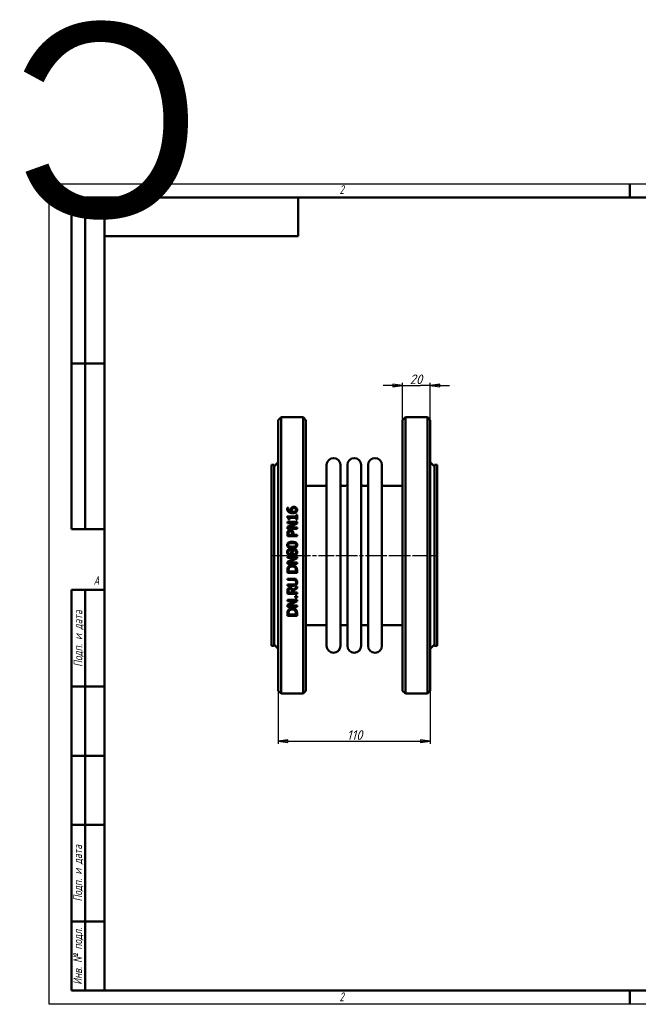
# Model space of a CAD drawing. Header units: millimetres. Extents: x -917 to 2465, y -139 to 713.
# Tile 2 of 4: x -21 to 426, y 0 to 713. Entities that reach past the tile are written whole.
import ezdxf
from ezdxf.enums import TextEntityAlignment as Align

# ---------------------------------------------------------------- set-up
doc = ezdxf.new("R2018")
doc.units = ezdxf.units.MM
doc.header["$LTSCALE"] = 2
doc.linetypes.add('CHAIN', pattern=[0.7087, 0.4724, -0.0591, 0.1181, -0.0591])
for name, color, linetype, lineweight in [('Видимый контур (ГОСТ)', 7, 'Continuous', 50), ('Кромка (ГОСТ)', 7, 'Continuous', 50), ('Обозначение (ГОСТ)', 7, 'Continuous', 25), ('Осевая линия (ГОСТ)', 7, 'Continuous', 25), ('Размер (ГОСТ)', 7, 'Continuous', 25), ('Эскизная геометрия (ГОСТ)', 7, 'Continuous', 50)]:
    doc.layers.add(name, color=color, linetype=linetype, lineweight=lineweight)
doc.styles.add('Альтернативный текст (ГОСТ)', font='arial.ttf', dxfattribs={"width": 0.8})
doc.styles.add('Обычный текст (ГОСТ)', font='GOST Common Italic.ttf')
doc.dimstyles.new('Обычный (ГОСТ)', dxfattribs={"dimscale": 2, "dimtxt": 3.5, "dimasz": 3.5, "dimexe": 1, "dimexo": 0, "dimgap": 0.5, "dimtad": 1, "dimtxsty": 'Обычный текст (ГОСТ)', "dimblk": 'Filled-1', "dimcen": 0.09, "dimdle": 15, "dimclrd": 256, "dimclre": 256, "dimclrt": 256, "dimazin": 2, "dimtfac": 0.714286, "dimtdec": 3, "dimtmove": 0, "dimatfit": 3, "dimfxl": 1, "dimtolj": 1, "dimlwd": 25, "dimlwe": 25, "dimarcsym": 0})

# ---------------------------------------------------------------- blocks, each defined once
blk = doc.blocks.new('Рамки ГОСТ - Рамка')
at = {"layer": 'Кромка (ГОСТ)', "lineweight": 25}
for p, q in [((0, 0), (0, 297)), ((0, 297), (420, 297)), ((420, 297), (420, 0)), ((420, 0), (0, 0))]:
    blk.add_line(p, q, dxfattribs=at)
at = {"layer": 'Кромка (ГОСТ)'}
for p, q in [((210, 292), (210, 297)), ((415, 292), (20, 292)), ((20, 292), (20, 5)), ((415, 5), (415, 292)), ((20, 5), (415, 5)), ((210, 5), (210, 0))]:
    blk.add_line(p, q, dxfattribs=at)
at = {"layer": 'Кромка (ГОСТ)', "char_height": 3.17, "attachment_point": 1, "style": 'Альтернативный текст (ГОСТ)'}
for s, insert, width in [('\\fGOST Common|b0|i1;{\\H3.1700;2}', (105, 296.5), 5.2328), ('\\fGOST Common|b0|i1;{\\H3.1700;1}', (315.02, 296.44), 5.2327), ('\\fGOST Common|b0|i1;{\\H3.1700;A}', (16, 155), 5.1335), ('\\fGOST Common|b0|i1;{\\H3.1700;A}', (416, 148.5), 5.0704), ('\\fGOST Common|b0|i1;{\\H3.1700;2}', (104.99, 4.3), 5.2328), ('\\fGOST Common|b0|i1;{\\H3.1700;1}', (315, 4.14), 6.6287)]:
    blk.add_mtext(s, dxfattribs=dict(at, insert=insert, width=width))
blk = doc.blocks.new('ГОСТ - Доп. графы 1')
at = {"layer": 'Эскизная геометрия (ГОСТ)'}
for p, q in [((-12, 0), (-12, 145)), ((-12, 145), (0, 145)), ((-7, 145), (-7, 0)), ((-12, 110), (-7, 110)), ((-7, 110), (0, 110)), ((-12, 85), (-7, 85)), ((-7, 85), (0, 85)), ((-12, 60), (-7, 60)), ((-7, 60), (0, 60)), ((-12, 25), (-7, 25)), ((-7, 25), (0, 25)), ((0, 0), (-12, 0))]:
    blk.add_line(p, q, dxfattribs=at)
at = {"layer": 'Обозначение (ГОСТ)', "char_height": 3.17, "attachment_point": 5, "rotation": 90, "style": 'Альтернативный текст (ГОСТ)'}
for s, insert, width in [('\\fGOST Common|b0|i1;{\\H3.1700;Подп. и дата}', (-9.37, 127.41), 34.7679), ('\\fGOST Common|b0|i1;{\\H3.1700;Подп. и дата}', (-9.5, 42.47), 35.1486), ('\\fGOST Common|b0|i1;{\\H3.1700;Инв. № подл.}', (-9.5, 12.41), 24.9618)]:
    blk.add_mtext(s, dxfattribs=dict(at, insert=insert, width=width))
at = {"layer": 'Обозначение (ГОСТ)', "lineweight": 30, "flags": 17}
for tag, p in [('Подп._и_дата_2', (-3.53, 127.51)), ('Инв._номер_дубликата', (-3.41, 97.47)), ('Взамен_инв._номера', (-3.46, 72.53)), ('Подп._и_дата_1', (-3.42, 42.35)), ('ИНВЕНТАРНЫЙ_НОМЕР', (-3.33, 12.68))]:
    blk.add_attdef(tag, text='', height=3.17, rotation=90, dxfattribs=at).set_placement(p, align=Align.MIDDLE_CENTER)
blk = doc.blocks.new('ГОСТ - Доп. графы 2')
at = {"layer": 'Эскизная геометрия (ГОСТ)'}
for p, q in [((-12, 0), (-12, 120)), ((-12, 120), (0, 120)), ((-7, 0), (-7, 120)), ((-12, 60), (0, 60)), ((0, 0), (-12, 0))]:
    blk.add_line(p, q, dxfattribs=at)
at = {"layer": 'Обозначение (ГОСТ)', "lineweight": 30, "flags": 17}
for tag, p in [('Первичная_применяемость', (-3.65, 90.03)), ('Справочный_номер', (-3.55, 30.02))]:
    blk.add_attdef(tag, text='', height=3.17, rotation=90, dxfattribs=at).set_placement(p, align=Align.MIDDLE_CENTER)
blk = doc.blocks.new('ГОСТ - Доп. графы 3')
at = {"layer": 'Эскизная геометрия (ГОСТ)'}
for p, q in [((0, 0), (70, 0)), ((70, 0), (70, -14)), ((70, -14), (0, -14))]:
    blk.add_line(p, q, dxfattribs=at)
at = {"layer": 'Обозначение (ГОСТ)', "lineweight": 30}
blk.add_attdef('ОБОЗНАЧЕНИЕ', text='', height=5, rotation=180, dxfattribs=at).set_placement((34.94, -6.97), align=Align.MIDDLE_CENTER)
blk = doc.blocks.new('Filled-1')
at = {"color": 0}
for p, q in [((0, 0), (-1, 0.14)), ((-1, 0.14), (-1, -0.14)), ((-1, 0), (0, 0)), ((-1, -0.14), (0, 0))]:
    blk.add_line(p, q, dxfattribs=at)
at = {"color": 0, "flags": 128}
blk.add_lwpolyline([(-1, -0.14), (0, 0), (-1, 0.14), (-1, -0.14)], dxfattribs=at)
at = {"color": 0}
blk.add_solid([(-1, -0.14), (0, 0), (-1, 0.14), (-1, -0.14)], dxfattribs=at)
blk = doc.blocks.new('*D9')
at = {"layer": 'Defpoints', "color": 0, "linetype": 'Continuous', "transparency": 16777216}
for p in [(165.7, 226.95), (275.7, 226.95), (275.7, 190.45)]:
    blk.add_point(p, dxfattribs=at)
at = {"layer": 'Размер (ГОСТ)', "linetype": 'Continuous', "lineweight": 25, "transparency": 16777216}
for p, q in [((165.7, 226.95), (165.7, 188.45)), ((275.7, 226.95), (275.7, 188.45)), ((172.7, 190.45), (268.7, 190.45))]:
    blk.add_line(p, q, dxfattribs=at)
at = {"layer": 'Размер (ГОСТ)', "linetype": 'Continuous', "lineweight": 25, "transparency": 16777216, "xscale": 7, "yscale": 7, "zscale": 7, "rotation": 180}
blk.add_blockref('Filled-1', (165.7, 190.45), dxfattribs=at)
at = {"layer": 'Размер (ГОСТ)', "linetype": 'Continuous', "lineweight": 25, "transparency": 16777216, "xscale": 7, "yscale": 7, "zscale": 7}
blk.add_blockref('Filled-1', (275.7, 190.45), dxfattribs=at)
at = {"layer": 'Размер (ГОСТ)', "linetype": 'Continuous', "lineweight": 25, "transparency": 16777216, "insert": (215.36, 198.45), "char_height": 7, "attachment_point": 1, "style": 'Обычный текст (ГОСТ)'}
blk.add_mtext('\\A1;110', dxfattribs=at)
blk = doc.blocks.new('*D13')
at = {"layer": 'Defpoints', "color": 0, "linetype": 'Continuous', "transparency": 16777216}
for p in [(275.7, 447.95), (255.7, 422.95), (275.7, 422.95)]:
    blk.add_point(p, dxfattribs=at)
at = {"layer": 'Размер (ГОСТ)', "linetype": 'Continuous', "lineweight": 25, "transparency": 16777216}
for p, q in [((255.7, 422.95), (255.7, 449.95)), ((275.7, 422.95), (275.7, 449.95)), ((248.7, 447.95), (241.7, 447.95)), ((255.7, 447.95), (262.7, 447.95)), ((262.7, 447.95), (268.7, 447.95)), ((275.7, 447.95), (268.7, 447.95)), ((282.7, 447.95), (289.7, 447.95))]:
    blk.add_line(p, q, dxfattribs=at)
at = {"layer": 'Размер (ГОСТ)', "linetype": 'Continuous', "lineweight": 25, "transparency": 16777216, "xscale": 7, "yscale": 7, "zscale": 7}
blk.add_blockref('Filled-1', (255.7, 447.95), dxfattribs=at)
at = {"layer": 'Размер (ГОСТ)', "linetype": 'Continuous', "lineweight": 25, "transparency": 16777216, "xscale": 7, "yscale": 7, "zscale": 7, "rotation": 180}
blk.add_blockref('Filled-1', (275.7, 447.95), dxfattribs=at)
at = {"layer": 'Размер (ГОСТ)', "linetype": 'Continuous', "lineweight": 25, "transparency": 16777216, "insert": (260.8, 455.95), "char_height": 7, "attachment_point": 1, "style": 'Обычный текст (ГОСТ)'}
blk.add_mtext('\\A1;20', dxfattribs=at)

msp = doc.modelspace()

# ---------------------------------------------------------------- linework, layer by layer
at = {"layer": 'Видимый контур (ГОСТ)'}
for p, q in [((165.697, 422.953), (167.697, 424.953)), ((165.697, 422.953), (165.697, 226.953)), ((167.697, 224.953), (167.697, 424.953)), ((167.697, 424.953), (183.697, 424.953)), ((183.697, 424.953), (183.697, 224.953)), ((185.697, 422.953), (183.697, 424.953)), ((185.697, 226.953), (185.697, 422.953)), ((255.697, 422.953), (257.697, 424.953)), ((255.697, 226.953), (255.697, 422.953)), ((257.697, 424.953), (273.697, 424.953)), ((257.697, 424.953), (257.697, 224.953)), ((273.697, 224.953), (273.697, 424.953)), ((275.697, 422.953), (273.697, 424.953)), ((275.697, 422.953), (275.697, 226.953)), ((162.697, 389.453), (165.697, 392.453)), ((278.697, 389.453), (275.697, 392.453)), ((160.697, 259.453), (160.697, 390.453)), ((160.697, 390.453), (162.697, 390.453)), ((162.697, 259.453), (162.697, 390.453)), ((200.697, 259.453), (200.697, 390.453)), ((210.697, 259.453), (210.697, 390.453)), ((215.697, 259.453), (215.697, 390.453)), ((225.697, 259.453), (225.697, 390.453)), ((230.697, 259.453), (230.697, 390.453)), ((240.697, 259.453), (240.697, 390.453)), ((278.697, 259.453), (278.697, 390.453)), ((278.697, 390.453), (280.697, 390.453)), ((280.697, 259.453), (280.697, 390.453)), ((185.697, 375.453), (199.697, 375.453)), ((211.697, 375.453), (214.697, 375.453)), ((226.697, 375.453), (229.697, 375.453)), ((241.697, 375.453), (255.697, 375.453)), ((172.233, 359.522), (173.135, 359.522)), ((173.135, 359.482), (173.135, 359.522)), ((172.244, 353.174), (172.244, 352.448)), ((172.244, 353.174), (178.552, 353.174)), ((173.861, 351.001), (173.22, 351.001)), ((173.861, 351.001), (173.861, 352.272)), ((178.552, 352.272), (173.861, 352.272)), ((178.552, 354.416), (178.552, 353.174)), ((178.552, 354.416), (179.267, 354.416)), ((178.552, 352.272), (178.552, 351.001)), ((179.267, 351.001), (178.552, 351.001)), ((179.267, 351.001), (179.267, 354.416)), ((172.267, 349.231), (179.267, 349.231)), ((172.267, 349.231), (172.267, 348.364)), ((177.809, 348.364), (172.267, 348.364)), ((177.809, 348.364), (172.267, 345.544)), ((172.267, 345.544), (172.267, 344.223)), ((179.267, 344.223), (172.267, 344.223)), ((173.231, 345.09), (179.267, 348.188)), ((173.231, 345.09), (179.267, 345.09)), ((179.267, 348.188), (179.267, 349.231)), ((179.267, 344.223), (179.267, 345.09)), ((172.267, 340.671), (172.267, 338.913)), ((179.267, 338.913), (172.267, 338.913)), ((173.072, 339.843), (173.072, 340.615)), ((173.072, 339.843), (175.863, 339.843)), ((175.863, 340.479), (175.863, 339.843)), ((176.657, 339.843), (176.657, 340.632)), ((176.657, 339.843), (179.267, 339.843)), ((179.267, 338.913), (179.267, 339.843)), ((175.54, 328.356), (175.568, 328.356)), ((172.267, 323.983), (179.267, 323.983)), ((172.267, 323.983), (172.267, 323.115)), ((177.809, 323.115), (172.267, 323.115)), ((177.809, 323.115), (172.267, 320.295)), ((173.231, 319.842), (179.267, 322.939)), ((175.528, 326.223), (175.5, 326.223)), ((179.267, 322.939), (179.267, 323.983)), ((172.267, 320.295), (172.267, 318.974)), ((179.267, 318.974), (172.267, 318.974)), ((172.267, 314.039), (172.267, 312.445)), ((173.072, 313.375), (173.072, 314.084)), ((173.231, 319.842), (179.267, 319.842)), ((178.461, 314.084), (178.461, 313.375)), ((179.267, 318.974), (179.267, 319.842)), ((179.267, 312.445), (179.267, 314.056)), ((179.267, 312.445), (172.267, 312.445)), ((172.267, 308.105), (172.267, 307.175)), ((172.267, 308.105), (176.635, 308.105)), ((176.657, 307.175), (172.267, 307.175)), ((173.072, 313.375), (178.461, 313.375)), ((172.267, 303.97), (176.635, 303.97)), ((172.267, 303.97), (172.267, 303.039)), ((176.635, 303.039), (172.267, 303.039)), ((179.267, 302.569), (176.221, 300.078)), ((176.481, 299.148), (179.267, 301.36)), ((179.267, 301.36), (179.267, 302.569)), ((172.267, 298.955), (172.267, 297.151)), ((179.267, 297.151), (172.267, 297.151)), ((172.267, 292.817), (172.267, 291.949)), ((172.267, 292.817), (179.267, 292.817)), ((173.072, 298.082), (173.072, 299.006)), ((173.072, 298.082), (175.704, 298.082)), ((175.704, 298.898), (175.704, 298.082)), ((176.481, 298.082), (176.481, 299.148)), ((176.481, 298.082), (179.267, 298.082)), ((177.928, 295.54), (177.928, 294.417)), ((177.928, 295.54), (179.267, 295.54)), ((179.267, 294.417), (177.928, 294.417)), ((179.267, 297.151), (179.267, 298.082)), ((179.267, 294.417), (179.267, 295.54)), ((179.267, 291.774), (179.267, 292.817)), ((177.809, 291.949), (172.267, 289.13)), ((177.809, 291.949), (172.267, 291.949)), ((172.267, 289.13), (172.267, 287.808)), ((179.267, 287.808), (172.267, 287.808)), ((173.231, 288.676), (179.267, 291.774)), ((173.231, 288.676), (179.267, 288.676)), ((179.267, 287.808), (179.267, 288.676)), ((172.267, 282.873), (172.267, 281.279)), ((179.267, 281.279), (172.267, 281.279)), ((173.072, 282.21), (173.072, 282.919)), ((173.072, 282.21), (178.461, 282.21)), ((178.461, 282.919), (178.461, 282.21)), ((179.267, 281.279), (179.267, 282.89)), ((185.697, 274.453), (199.697, 274.453)), ((211.697, 274.453), (214.697, 274.453)), ((226.697, 274.453), (229.697, 274.453)), ((241.697, 274.453), (255.697, 274.453)), ((160.697, 259.453), (162.697, 259.453)), ((162.697, 260.453), (165.697, 257.453)), ((278.697, 260.453), (275.697, 257.453)), ((278.697, 259.453), (280.697, 259.453)), ((165.697, 226.953), (167.697, 224.953)), ((167.697, 224.953), (183.697, 224.953)), ((185.697, 226.953), (183.697, 224.953)), ((255.697, 226.953), (257.697, 224.953)), ((257.697, 224.953), (273.697, 224.953)), ((275.697, 226.953), (273.697, 224.953))]:
    msp.add_line(p, q, dxfattribs=at)
for centre, radius, start, end in [((205.697, 390.453), 5, 0, 180), ((220.697, 390.453), 5, 0, 180), ((235.697, 390.453), 5, 0, 180), ((199.697, 376.453), 1, 270, 0), ((211.697, 376.453), 1, 180, 270), ((214.697, 376.453), 1, 270, 0), ((226.697, 376.453), 1, 180, 270), ((229.697, 376.453), 1, 270, 0), ((241.697, 376.453), 1, 180, 270), ((199.697, 273.453), 1, 0, 90), ((211.697, 273.453), 1, 90, 180), ((214.697, 273.453), 1, 0, 90), ((226.697, 273.453), 1, 90, 180), ((229.697, 273.453), 1, 0, 90), ((241.697, 273.453), 1, 90, 180), ((205.697, 259.453), 5, 180, 0), ((220.697, 259.453), 5, 180, 0), ((235.697, 259.453), 5, 180, 0)]:
    msp.add_arc(centre, radius, start, end, dxfattribs=at)
for points, knots in [([(172.136, 358.727), (172.136, 358.816), (172.139, 358.904), (172.162, 359.272), (172.202, 359.43), (172.233, 359.522)], [0, 0, 0, 0, 0.02816897, 0.02816897, 0.11738695, 0.11738695, 0.11738695, 0.11738695]), ([(173.265, 356.356), (173.003, 356.543), (172.786, 356.768), (172.49, 357.212), (172.367, 357.441), (172.177, 358.056), (172.136, 358.393), (172.136, 358.727)], [0, 0, 0, 0, 0.09814778, 0.09814778, 0.16629766, 0.16629766, 0.24134777, 0.24134777, 0.24134777, 0.24134777]), ([(173.135, 359.482), (173.092, 359.4), (173.058, 359.298), (172.978, 359.019), (172.947, 358.829), (172.947, 358.603)], [0, 0, 0, 0, 0.029086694, 0.029086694, 0.092996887, 0.092996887, 0.092996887, 0.092996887]), ([(172.947, 358.603), (172.947, 358.336), (172.989, 358.072), (173.18, 357.606), (173.311, 357.413), (173.624, 357.105), (173.837, 356.94), (174.517, 356.661), (174.906, 356.588), (175.285, 356.555)], [0, 0, 0, 0, 0.08486369, 0.08486369, 0.1587466, 0.1587466, 0.22044506, 0.22044506, 0.2854856, 0.2854856, 0.2854856, 0.2854856]), ([(174.797, 358.013), (174.797, 358.148), (174.803, 358.285), (174.846, 358.631), (174.888, 358.763), (174.971, 359.008), (175.083, 359.198), (175.211, 359.368)], [0, 0, 0, 0, 0.04293426, 0.04293426, 0.11110291, 0.11110291, 0.41136895, 0.41136895, 0.41136895, 0.41136895]), ([(175.285, 356.555), (175.188, 356.694), (175.102, 356.84), (174.926, 357.208), (174.882, 357.37), (174.818, 357.62), (174.797, 357.816), (174.797, 358.013)], [0, 0, 0, 0, 0.05277275, 0.05277275, 0.12817791, 0.12817791, 0.37486758, 0.37486758, 0.37486758, 0.37486758]), ([(175.211, 359.368), (175.307, 359.496), (175.418, 359.611), (175.71, 359.835), (175.871, 359.912), (176.164, 360.025), (176.334, 360.067), (176.669, 360.118), (176.834, 360.129), (176.998, 360.129)], [0, 0, 0, 0, 0.04991756, 0.04991756, 0.11328566, 0.11328566, 0.19165278, 0.19165278, 0.26504654, 0.26504654, 0.26504654, 0.26504654]), ([(175.818, 358.699), (175.75, 358.613), (175.697, 358.518), (175.589, 358.217), (175.574, 357.974), (175.574, 357.803)], [0, 0, 0, 0, 0.03430631, 0.03430631, 0.10128876, 0.10128876, 0.10128876, 0.10128876]), ([(175.574, 357.803), (175.574, 357.677), (175.585, 357.552), (175.628, 357.315), (175.66, 357.192), (175.777, 356.879), (175.861, 356.713), (175.96, 356.555)], [0, 0, 0, 0, 0.0399029, 0.0399029, 0.07640652, 0.07640652, 0.12157616, 0.12157616, 0.12157616, 0.12157616]), ([(177.037, 359.176), (176.856, 359.176), (176.668, 359.161), (176.355, 359.084), (176.239, 359.037), (176.011, 358.901), (175.907, 358.808), (175.818, 358.699)], [0, 0, 0, 0, 0.05433289, 0.05433289, 0.09689125, 0.09689125, 0.14671296, 0.14671296, 0.14671296, 0.14671296]), ([(175.96, 356.555), (176.025, 356.551), (176.091, 356.547), (176.183, 356.542), (176.264, 356.538), (176.402, 356.538)], [0, 0, 0, 0, 0.019780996, 0.019780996, 0.02765119, 0.02765119, 0.02765119, 0.02765119]), ([(176.402, 356.538), (176.659, 356.538), (176.931, 356.551), (177.611, 356.657), (177.856, 356.776), (178.099, 356.915), (178.18, 356.971), (178.251, 357.037)], [0, 0, 0, 0, 0.07697926, 0.07697926, 0.20668872, 0.20668872, 0.27657024, 0.27657024, 0.27657024, 0.27657024]), ([(176.998, 360.129), (177.19, 360.129), (177.382, 360.111), (177.971, 359.993), (178.26, 359.839), (178.554, 359.649), (178.66, 359.565), (178.756, 359.47)], [0, 0, 0, 0, 0.05775488, 0.05775488, 0.18079842, 0.18079842, 0.25984239, 0.25984239, 0.25984239, 0.25984239]), ([(178.648, 357.911), (178.648, 358.087), (178.619, 358.26), (178.486, 358.563), (178.397, 358.686), (178.2, 358.87), (178.075, 358.968), (177.744, 359.094), (177.606, 359.126), (177.326, 359.167), (177.181, 359.176), (177.037, 359.176)], [0, 0, 0, 0, 0.05598789, 0.05598789, 0.10437903, 0.10437903, 0.13920058, 0.13920058, 0.16155035, 0.16155035, 0.18450073, 0.18450073, 0.18450073, 0.18450073]), ([(178.251, 357.037), (178.344, 357.12), (178.428, 357.214), (178.516, 357.356), (178.572, 357.453), (178.637, 357.704), (178.648, 357.807), (178.648, 357.911)], [0, 0, 0, 0, 0.038302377, 0.038302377, 0.052093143, 0.052093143, 0.061337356, 0.061337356, 0.061337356, 0.061337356]), ([(178.756, 359.47), (178.896, 359.335), (179.017, 359.186), (179.183, 358.911), (179.263, 358.757), (179.387, 358.343), (179.414, 358.125), (179.414, 357.905)], [0, 0, 0, 0, 0.06023009, 0.06023009, 0.10092678, 0.10092678, 0.143528, 0.143528, 0.143528, 0.143528]), ([(179.414, 357.905), (179.414, 357.75), (179.401, 357.596), (179.343, 357.29), (179.298, 357.14), (179.184, 356.881), (179.121, 356.771), (178.969, 356.557), (178.879, 356.455), (178.779, 356.362)], [0, 0, 0, 0, 0.04913935, 0.04913935, 0.09863097, 0.09863097, 0.13879578, 0.13879578, 0.1812891, 0.1812891, 0.1812891, 0.1812891]), ([(173.22, 351.001), (173.22, 351.205), (173.207, 351.424), (173.122, 351.87), (173.051, 352.011), (172.944, 352.169), (172.879, 352.232), (172.729, 352.33), (172.649, 352.364), (172.462, 352.422), (172.352, 352.439), (172.244, 352.448)], [0, 0, 0, 0, 0.06334322, 0.06334322, 0.14089223, 0.14089223, 0.21157558, 0.21157558, 0.27745794, 0.27745794, 0.35939307, 0.35939307, 0.35939307, 0.35939307]), ([(176.192, 355.59), (175.836, 355.59), (175.478, 355.612), (174.806, 355.709), (174.479, 355.781), (173.84, 356.007), (173.539, 356.159), (173.265, 356.356)], [0, 0, 0, 0, 0.10672291, 0.10672291, 0.20366511, 0.20366511, 0.3021447, 0.3021447, 0.3021447, 0.3021447]), ([(178.779, 356.362), (178.642, 356.231), (178.485, 356.121), (178.057, 355.887), (177.806, 355.807), (177.446, 355.701), (177.193, 355.656), (176.696, 355.601), (176.442, 355.59), (176.192, 355.59)], [0, 0, 0, 0, 0.05834123, 0.05834123, 0.14816684, 0.14816684, 0.32647414, 0.32647414, 0.50384499, 0.50384499, 0.50384499, 0.50384499]), ([(172.267, 340.671), (172.267, 340.874), (172.275, 341.081), (172.318, 341.499), (172.353, 341.686), (172.466, 342.084), (172.565, 342.304), (172.704, 342.504)], [0, 0, 0, 0, 0.06149463, 0.06149463, 0.12770495, 0.12770495, 0.2218236, 0.2218236, 0.2218236, 0.2218236]), ([(172.704, 342.504), (172.795, 342.638), (172.902, 342.761), (173.145, 342.974), (173.306, 343.089), (173.638, 343.234), (173.784, 343.276), (174.08, 343.327), (174.229, 343.338), (174.377, 343.338)], [0, 0, 0, 0, 0.04945168, 0.04945168, 0.09766951, 0.09766951, 0.13209877, 0.13209877, 0.16578952, 0.16578952, 0.16578952, 0.16578952]), ([(174.405, 342.368), (174.206, 342.368), (174.006, 342.34), (173.718, 342.22), (173.624, 342.163), (173.461, 342.024), (173.395, 341.947), (173.339, 341.863)], [0, 0, 0, 0, 0.05964958, 0.05964958, 0.09367024, 0.09367024, 0.12467614, 0.12467614, 0.12467614, 0.12467614]), ([(174.377, 343.338), (174.601, 343.338), (174.82, 343.308), (175.194, 343.2), (175.378, 343.128), (175.694, 342.937), (175.819, 342.839), (175.931, 342.725)], [0, 0, 0, 0, 0.06710555, 0.06710555, 0.11690684, 0.11690684, 0.1551236, 0.1551236, 0.1551236, 0.1551236]), ([(175.443, 341.97), (175.361, 342.053), (175.269, 342.127), (175.057, 342.252), (174.943, 342.296), (174.683, 342.356), (174.543, 342.368), (174.405, 342.368)], [0, 0, 0, 0, 0.03538253, 0.03538253, 0.07418664, 0.07418664, 0.11576482, 0.11576482, 0.11576482, 0.11576482]), ([(175.931, 342.725), (176.106, 342.547), (176.249, 342.347), (176.494, 341.863), (176.554, 341.628), (176.639, 341.19), (176.657, 340.905), (176.657, 340.632)], [0, 0, 0, 0, 0.07544705, 0.07544705, 0.16480615, 0.16480615, 0.30665442, 0.30665442, 0.30665442, 0.30665442]), ([(173.339, 341.863), (173.258, 341.742), (173.201, 341.609), (173.126, 341.344), (173.072, 341.094), (173.072, 340.615)], [0, 0, 0, 0, 0.044039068, 0.044039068, 0.083847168, 0.083847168, 0.083847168, 0.083847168]), ([(175.863, 340.479), (175.863, 340.654), (175.857, 340.837), (175.811, 341.271), (175.768, 341.418), (175.715, 341.578), (175.675, 341.665), (175.574, 341.829), (175.514, 341.904), (175.443, 341.97)], [0, 0, 0, 0, 0.05323573, 0.05323573, 0.1325073, 0.1325073, 0.23745033, 0.23745033, 0.3432553, 0.3432553, 0.3432553, 0.3432553]), ([(172.108, 327.318), (172.108, 327.654), (172.155, 327.993), (172.403, 328.614), (172.567, 328.811), (172.836, 329.085), (173.008, 329.207), (173.309, 329.335), (173.416, 329.367), (173.646, 329.412), (173.767, 329.423), (173.889, 329.423)], [0, 0, 0, 0, 0.10092031, 0.10092031, 0.20052579, 0.20052579, 0.32591977, 0.32591977, 0.39177379, 0.39177379, 0.46290872, 0.46290872, 0.46290872, 0.46290872]), ([(172.125, 332.577), (172.125, 332.856), (172.165, 333.135), (172.352, 333.607), (172.473, 333.795), (172.775, 334.104), (172.974, 334.257), (173.632, 334.564), (174.049, 334.665), (174.88, 334.789), (175.332, 334.812), (175.767, 334.812)], [0, 0, 0, 0, 0.08406067, 0.08406067, 0.1526465, 0.1526465, 0.21404643, 0.21404643, 0.29138625, 0.29138625, 0.37455825, 0.37455825, 0.37455825, 0.37455825]), ([(175.772, 330.336), (174.819, 330.336), (173.991, 330.44), (173.144, 330.789), (172.881, 330.931), (172.503, 331.307), (172.383, 331.483), (172.234, 331.823), (172.19, 331.972), (172.136, 332.274), (172.125, 332.425), (172.125, 332.577)], [0, 0, 0, 0, 0.28602474, 0.28602474, 0.39404789, 0.39404789, 0.4678863, 0.4678863, 0.52082941, 0.52082941, 0.57252137, 0.57252137, 0.57252137, 0.57252137]), ([(173.9, 328.504), (173.748, 328.504), (173.599, 328.479), (173.334, 328.369), (173.225, 328.296), (173.066, 328.142), (172.973, 328.039), (172.867, 327.789), (172.842, 327.702), (172.807, 327.513), (172.8, 327.413), (172.8, 327.312)], [0, 0, 0, 0, 0.0457489, 0.0457489, 0.08585909, 0.08585909, 0.11213023, 0.11213023, 0.12538819, 0.12538819, 0.13998986, 0.13998986, 0.13998986, 0.13998986]), ([(173.628, 333.603), (173.47, 333.541), (173.319, 333.455), (173.078, 333.225), (173.02, 333.117), (172.959, 332.978), (172.938, 332.904), (172.908, 332.745), (172.902, 332.66), (172.902, 332.577)], [0, 0, 0, 0, 0.05107261, 0.05107261, 0.10018915, 0.10018915, 0.15205161, 0.15205161, 0.20788801, 0.20788801, 0.20788801, 0.20788801]), ([(172.902, 332.577), (172.902, 332.42), (172.924, 332.261), (173.018, 332.034), (173.076, 331.927), (173.245, 331.759), (173.312, 331.707), (173.464, 331.611), (173.551, 331.568), (173.64, 331.533)], [0, 0, 0, 0, 0.04726346, 0.04726346, 0.07388394, 0.07388394, 0.08845049, 0.08845049, 0.10490514, 0.10490514, 0.10490514, 0.10490514]), ([(175.767, 333.859), (175.362, 333.859), (174.923, 333.845), (174.341, 333.783), (173.966, 333.738), (173.628, 333.603)], [0, 0, 0, 0, 0.12137429, 0.12137429, 0.17512923, 0.17512923, 0.17512923, 0.17512923]), ([(173.64, 331.533), (173.895, 331.431), (174.192, 331.377), (174.638, 331.329), (175.066, 331.289), (175.772, 331.289)], [0, 0, 0, 0, 0.08257775, 0.08257775, 0.13496717, 0.13496717, 0.13496717, 0.13496717]), ([(173.889, 329.423), (174.103, 329.423), (174.309, 329.38), (174.698, 329.227), (174.916, 329.11), (175.291, 328.766), (175.431, 328.572), (175.54, 328.356)], [0, 0, 0, 0, 0.06403677, 0.06403677, 0.12548001, 0.12548001, 0.18082801, 0.18082801, 0.18082801, 0.18082801]), ([(175.302, 327.806), (175.159, 327.993), (174.985, 328.174), (174.738, 328.321), (174.6, 328.399), (174.22, 328.488), (174.06, 328.504), (173.9, 328.504)], [0, 0, 0, 0, 0.070456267, 0.070456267, 0.086028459, 0.086028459, 0.096848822, 0.096848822, 0.096848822, 0.096848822]), ([(175.568, 328.356), (175.699, 328.638), (175.867, 328.911), (176.275, 329.319), (176.447, 329.412), (176.811, 329.563), (177.064, 329.599), (177.315, 329.599)], [0, 0, 0, 0, 0.09312644, 0.09312644, 0.17314943, 0.17314943, 0.31347164, 0.31347164, 0.31347164, 0.31347164]), ([(175.767, 334.812), (176.374, 334.812), (177.048, 334.769), (177.888, 334.559), (178.137, 334.475), (178.556, 334.26), (178.789, 334.111), (179.125, 333.714), (179.229, 333.528), (179.382, 333.083), (179.414, 332.83), (179.414, 332.577)], [0, 0, 0, 0, 0.18221867, 0.18221867, 0.25866801, 0.25866801, 0.32290755, 0.32290755, 0.36868283, 0.36868283, 0.42228431, 0.42228431, 0.42228431, 0.42228431]), ([(177.9, 333.609), (177.661, 333.703), (177.384, 333.757), (176.83, 333.827), (176.396, 333.859), (175.767, 333.859)], [0, 0, 0, 0, 0.07708288, 0.07708288, 0.16817196, 0.16817196, 0.16817196, 0.16817196]), ([(179.414, 332.577), (179.414, 332.302), (179.376, 332.027), (179.197, 331.557), (179.079, 331.367), (178.762, 331.032), (178.56, 330.887), (177.967, 330.603), (177.587, 330.504), (176.749, 330.363), (176.248, 330.336), (175.772, 330.336)], [0, 0, 0, 0, 0.08270935, 0.08270935, 0.15103234, 0.15103234, 0.22129672, 0.22129672, 0.31356395, 0.31356395, 0.43168494, 0.43168494, 0.43168494, 0.43168494]), ([(175.772, 331.289), (176.162, 331.289), (176.612, 331.298), (177.159, 331.349), (177.514, 331.386), (177.883, 331.527)], [0, 0, 0, 0, 0.11678328, 0.11678328, 0.16369073, 0.16369073, 0.16369073, 0.16369073]), ([(177.406, 328.634), (177.237, 328.634), (177.06, 328.615), (176.768, 328.506), (176.677, 328.44), (176.452, 328.228), (176.317, 328.022), (176.204, 327.812)], [0, 0, 0, 0, 0.05075465, 0.05075465, 0.0934566, 0.0934566, 0.1803389, 0.1803389, 0.1803389, 0.1803389]), ([(177.315, 329.599), (177.591, 329.599), (177.86, 329.552), (178.338, 329.353), (178.536, 329.22), (178.904, 328.872), (179.083, 328.643), (179.284, 328.205), (179.336, 328.041), (179.409, 327.69), (179.426, 327.504), (179.426, 327.318)], [0, 0, 0, 0, 0.08277039, 0.08277039, 0.1553603, 0.1553603, 0.23476273, 0.23476273, 0.27889833, 0.27889833, 0.32661508, 0.32661508, 0.32661508, 0.32661508]), ([(178.728, 327.329), (178.728, 327.522), (178.7, 327.713), (178.569, 328.037), (178.484, 328.165), (178.3, 328.351), (178.181, 328.452), (177.812, 328.605), (177.609, 328.634), (177.406, 328.634)], [0, 0, 0, 0, 0.0577008, 0.0577008, 0.10466712, 0.10466712, 0.13620554, 0.13620554, 0.1688043, 0.1688043, 0.1688043, 0.1688043]), ([(177.883, 331.527), (178.045, 331.588), (178.198, 331.672), (178.454, 331.908), (178.514, 332.021), (178.575, 332.156), (178.599, 332.235), (178.63, 332.401), (178.637, 332.489), (178.637, 332.577)], [0, 0, 0, 0, 0.05196792, 0.05196792, 0.10448299, 0.10448299, 0.17092005, 0.17092005, 0.24142899, 0.24142899, 0.24142899, 0.24142899]), ([(178.637, 332.577), (178.637, 332.731), (178.615, 332.886), (178.521, 333.116), (178.462, 333.221), (178.297, 333.386), (178.23, 333.438), (178.077, 333.533), (177.989, 333.575), (177.9, 333.609)], [0, 0, 0, 0, 0.04648092, 0.04648092, 0.07458947, 0.07458947, 0.09059997, 0.09059997, 0.10874813, 0.10874813, 0.10874813, 0.10874813]), ([(173.952, 325.208), (173.718, 325.208), (173.49, 325.247), (173.077, 325.419), (172.902, 325.538), (172.612, 325.817), (172.441, 326.016), (172.238, 326.462), (172.188, 326.627), (172.122, 326.969), (172.108, 327.143), (172.108, 327.318)], [0, 0, 0, 0, 0.07009749, 0.07009749, 0.13440663, 0.13440663, 0.19088851, 0.19088851, 0.22177453, 0.22177453, 0.25292073, 0.25292073, 0.25292073, 0.25292073]), ([(172.8, 327.312), (172.8, 327.132), (172.826, 326.953), (172.962, 326.614), (173.055, 326.499), (173.207, 326.343), (173.305, 326.277), (173.48, 326.202), (173.548, 326.183), (173.692, 326.156), (173.768, 326.15), (173.844, 326.15)], [0, 0, 0, 0, 0.05411174, 0.05411174, 0.10945956, 0.10945956, 0.17730143, 0.17730143, 0.21708846, 0.21708846, 0.25998655, 0.25998655, 0.25998655, 0.25998655]), ([(173.844, 326.15), (173.987, 326.15), (174.128, 326.171), (174.332, 326.254), (174.436, 326.307), (174.679, 326.532), (174.781, 326.673), (174.865, 326.819)], [0, 0, 0, 0, 0.042837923, 0.042837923, 0.066035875, 0.066035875, 0.090060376, 0.090060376, 0.090060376, 0.090060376]), ([(175.5, 326.223), (175.343, 325.954), (175.145, 325.687), (174.803, 325.426), (174.67, 325.34), (174.306, 325.229), (174.128, 325.208), (173.952, 325.208)], [0, 0, 0, 0, 0.09343804, 0.09343804, 0.12872928, 0.12872928, 0.15936268, 0.15936268, 0.15936268, 0.15936268]), ([(174.865, 326.819), (174.933, 326.941), (175.022, 327.13), (175.122, 327.346), (175.224, 327.567), (175.302, 327.806)], [0, 0, 0, 0, 0.041852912, 0.041852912, 0.073696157, 0.073696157, 0.073696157, 0.073696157]), ([(177.332, 325.038), (177.075, 325.038), (176.826, 325.085), (176.409, 325.259), (176.182, 325.384), (175.783, 325.783), (175.641, 325.994), (175.528, 326.223)], [0, 0, 0, 0, 0.07729938, 0.07729938, 0.13559308, 0.13559308, 0.1836545, 0.1836545, 0.1836545, 0.1836545]), ([(176.204, 327.812), (176.133, 327.688), (176.066, 327.532), (175.975, 327.304), (175.937, 327.207), (175.855, 327.002), (175.811, 326.893), (175.767, 326.785)], [0, 0, 0, 0, 0.04289813, 0.04289813, 0.07428877, 0.07428877, 0.10957424, 0.10957424, 0.10957424, 0.10957424]), ([(175.767, 326.785), (175.9, 326.583), (176.065, 326.41), (176.45, 326.151), (176.619, 326.09), (176.902, 326.007), (177.082, 325.985), (177.264, 325.985)], [0, 0, 0, 0, 0.07260181, 0.07260181, 0.13930312, 0.13930312, 0.24623708, 0.24623708, 0.24623708, 0.24623708]), ([(177.264, 325.985), (177.481, 325.985), (177.695, 326.019), (178.088, 326.18), (178.236, 326.29), (178.467, 326.518), (178.563, 326.654), (178.698, 326.975), (178.728, 327.15), (178.728, 327.329)], [0, 0, 0, 0, 0.06508254, 0.06508254, 0.12740445, 0.12740445, 0.19503509, 0.19503509, 0.26689123, 0.26689123, 0.26689123, 0.26689123]), ([(178.824, 325.639), (178.648, 325.456), (178.443, 325.314), (178.101, 325.167), (177.959, 325.116), (177.636, 325.052), (177.485, 325.038), (177.332, 325.038)], [0, 0, 0, 0, 0.07632795, 0.07632795, 0.1116649, 0.1116649, 0.1421349, 0.1421349, 0.1421349, 0.1421349]), ([(179.426, 327.318), (179.426, 327.027), (179.389, 326.738), (179.252, 326.307), (179.187, 326.154), (179.026, 325.877), (178.933, 325.752), (178.824, 325.639)], [0, 0, 0, 0, 0.08721955, 0.08721955, 0.1356189, 0.1356189, 0.18220726, 0.18220726, 0.18220726, 0.18220726]), ([(172.267, 314.039), (172.267, 314.344), (172.277, 314.669), (172.343, 315.3), (172.393, 315.53), (172.545, 316.027), (172.662, 316.301), (172.823, 316.546)], [0, 0, 0, 0, 0.09223929, 0.09223929, 0.19114207, 0.19114207, 0.31881882, 0.31881882, 0.31881882, 0.31881882]), ([(172.823, 316.546), (172.983, 316.787), (173.172, 317.002), (173.645, 317.4), (173.996, 317.629), (174.897, 317.913), (175.337, 317.964), (175.772, 317.964)], [0, 0, 0, 0, 0.08698373, 0.08698373, 0.18576972, 0.18576972, 0.27030711, 0.27030711, 0.27030711, 0.27030711]), ([(173.492, 315.933), (173.374, 315.734), (173.282, 315.523), (173.148, 315.077), (173.072, 314.721), (173.072, 314.084)], [0, 0, 0, 0, 0.06972087, 0.06972087, 0.14035867, 0.14035867, 0.14035867, 0.14035867]), ([(175.761, 316.994), (175.326, 316.994), (174.879, 316.936), (174.259, 316.677), (174.059, 316.556), (173.728, 316.264), (173.599, 316.108), (173.492, 315.933)], [0, 0, 0, 0, 0.13061763, 0.13061763, 0.20133613, 0.20133613, 0.26268561, 0.26268561, 0.26268561, 0.26268561]), ([(177.996, 316.018), (177.874, 316.199), (177.728, 316.357), (177.27, 316.714), (176.973, 316.82), (176.445, 316.963), (176.096, 316.994), (175.761, 316.994)], [0, 0, 0, 0, 0.06550298, 0.06550298, 0.17445761, 0.17445761, 0.34675713, 0.34675713, 0.34675713, 0.34675713]), ([(175.772, 317.964), (176.252, 317.964), (176.723, 317.891), (177.509, 317.593), (177.797, 317.424), (178.292, 317.053), (178.52, 316.814), (178.705, 316.535)], [0, 0, 0, 0, 0.14392955, 0.14392955, 0.25217092, 0.25217092, 0.38048869, 0.38048869, 0.38048869, 0.38048869]), ([(178.461, 314.084), (178.461, 314.3), (178.452, 314.519), (178.392, 315.095), (178.33, 315.309), (178.236, 315.611), (178.133, 315.823), (177.996, 316.018)], [0, 0, 0, 0, 0.06512717, 0.06512717, 0.17457693, 0.17457693, 0.50804332, 0.50804332, 0.50804332, 0.50804332]), ([(178.705, 316.535), (178.868, 316.274), (179.001, 315.997), (179.155, 315.486), (179.267, 315.027), (179.267, 314.056)], [0, 0, 0, 0, 0.09240798, 0.09240798, 0.16081512, 0.16081512, 0.16081512, 0.16081512]), ([(176.635, 308.105), (177.016, 308.105), (177.421, 308.075), (177.947, 307.945), (178.126, 307.888), (178.483, 307.692), (178.634, 307.575), (178.768, 307.436)], [0, 0, 0, 0, 0.11436801, 0.11436801, 0.16239318, 0.16239318, 0.20577347, 0.20577347, 0.20577347, 0.20577347]), ([(178.047, 306.874), (177.932, 306.95), (177.81, 307.01), (177.588, 307.084), (177.466, 307.116), (177.072, 307.166), (176.859, 307.175), (176.657, 307.175)], [0, 0, 0, 0, 0.04146443, 0.04146443, 0.07032255, 0.07032255, 0.10019374, 0.10019374, 0.10019374, 0.10019374]), ([(178.62, 305.569), (178.62, 305.714), (178.608, 305.859), (178.544, 306.184), (178.489, 306.327), (178.392, 306.518), (178.339, 306.6), (178.208, 306.751), (178.132, 306.818), (178.047, 306.874)], [0, 0, 0, 0, 0.0442769, 0.0442769, 0.10108453, 0.10108453, 0.14901906, 0.14901906, 0.19859928, 0.19859928, 0.19859928, 0.19859928]), ([(178.768, 307.436), (178.933, 307.267), (179.067, 307.078), (179.263, 306.67), (179.322, 306.471), (179.399, 306.032), (179.414, 305.797), (179.414, 305.569)], [0, 0, 0, 0, 0.07139703, 0.07139703, 0.13733423, 0.13733423, 0.20673857, 0.20673857, 0.20673857, 0.20673857]), ([(172.267, 298.955), (172.267, 299.145), (172.272, 299.341), (172.293, 299.655), (172.311, 299.864), (172.396, 300.286), (172.495, 300.519), (172.635, 300.736)], [0, 0, 0, 0, 0.05897706, 0.05897706, 0.09747914, 0.09747914, 0.15396931, 0.15396931, 0.15396931, 0.15396931]), ([(172.635, 300.736), (172.717, 300.862), (172.812, 300.978), (173.054, 301.203), (173.194, 301.295), (173.447, 301.421), (173.588, 301.465), (173.876, 301.519), (174.022, 301.53), (174.167, 301.53)], [0, 0, 0, 0, 0.04593993, 0.04593993, 0.10069944, 0.10069944, 0.1598751, 0.1598751, 0.21802501, 0.21802501, 0.21802501, 0.21802501]), ([(173.311, 300.118), (173.241, 300.012), (173.19, 299.896), (173.121, 299.656), (173.072, 299.43), (173.072, 299.006)], [0, 0, 0, 0, 0.039026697, 0.039026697, 0.077188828, 0.077188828, 0.077188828, 0.077188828]), ([(174.241, 300.56), (174.083, 300.56), (173.925, 300.539), (173.663, 300.443), (173.582, 300.392), (173.441, 300.284), (173.37, 300.206), (173.311, 300.118)], [0, 0, 0, 0, 0.04743377, 0.04743377, 0.08409874, 0.08409874, 0.13890776, 0.13890776, 0.13890776, 0.13890776]), ([(174.167, 301.53), (174.414, 301.53), (174.66, 301.5), (175.169, 301.338), (175.376, 301.207), (175.706, 300.929), (175.845, 300.771), (176.068, 300.432), (176.153, 300.259), (176.221, 300.078)], [0, 0, 0, 0, 0.07406538, 0.07406538, 0.1607733, 0.1607733, 0.24602227, 0.24602227, 0.32407179, 0.32407179, 0.32407179, 0.32407179]), ([(175.341, 300.163), (175.273, 300.236), (175.196, 300.299), (175.015, 300.411), (174.883, 300.474), (174.548, 300.548), (174.393, 300.56), (174.241, 300.56)], [0, 0, 0, 0, 0.0304124, 0.0304124, 0.064623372, 0.064623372, 0.091911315, 0.091911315, 0.091911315, 0.091911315]), ([(175.704, 298.898), (175.704, 299.03), (175.699, 299.162), (175.672, 299.423), (175.649, 299.571), (175.593, 299.773), (175.559, 299.858), (175.467, 300.021), (175.409, 300.096), (175.341, 300.163)], [0, 0, 0, 0, 0.04076661, 0.04076661, 0.08149169, 0.08149169, 0.1129214, 0.1129214, 0.14533595, 0.14533595, 0.14533595, 0.14533595]), ([(176.635, 303.97), (176.894, 303.97), (177.188, 303.983), (177.5, 304.041), (177.612, 304.064), (177.852, 304.156), (177.952, 304.208), (178.047, 304.27)], [0, 0, 0, 0, 0.07780581, 0.07780581, 0.09504306, 0.09504306, 0.10875601, 0.10875601, 0.10875601, 0.10875601]), ([(178.768, 303.709), (178.64, 303.579), (178.498, 303.469), (178.139, 303.264), (177.938, 303.195), (177.559, 303.107), (177.38, 303.081), (177.015, 303.047), (176.823, 303.039), (176.635, 303.039)], [0, 0, 0, 0, 0.05514053, 0.05514053, 0.1245495, 0.1245495, 0.18289337, 0.18289337, 0.24478846, 0.24478846, 0.24478846, 0.24478846]), ([(178.047, 304.27), (178.173, 304.353), (178.278, 304.456), (178.436, 304.686), (178.506, 304.822), (178.602, 305.189), (178.62, 305.381), (178.62, 305.569)], [0, 0, 0, 0, 0.04546664, 0.04546664, 0.08483336, 0.08483336, 0.12361682, 0.12361682, 0.12361682, 0.12361682]), ([(179.414, 305.569), (179.414, 305.372), (179.402, 305.172), (179.338, 304.757), (179.286, 304.574), (179.173, 304.284), (179.11, 304.159), (178.958, 303.921), (178.869, 303.81), (178.768, 303.709)], [0, 0, 0, 0, 0.0604265, 0.0604265, 0.12865627, 0.12865627, 0.18438508, 0.18438508, 0.24111493, 0.24111493, 0.24111493, 0.24111493]), ([(172.267, 282.873), (172.267, 283.163), (172.276, 283.469), (172.34, 284.134), (172.394, 284.349), (172.514, 284.786), (172.639, 285.102), (172.823, 285.381)], [0, 0, 0, 0, 0.09581839, 0.09581839, 0.21958582, 0.21958582, 0.5344621, 0.5344621, 0.5344621, 0.5344621]), ([(172.823, 285.381), (172.964, 285.593), (173.13, 285.789), (173.594, 286.204), (173.857, 286.352), (174.323, 286.579), (174.623, 286.672), (175.21, 286.778), (175.492, 286.799), (175.772, 286.799)], [0, 0, 0, 0, 0.08143179, 0.08143179, 0.19396366, 0.19396366, 0.36408902, 0.36408902, 0.51457905, 0.51457905, 0.51457905, 0.51457905]), ([(175.761, 285.829), (175.498, 285.829), (175.233, 285.807), (174.666, 285.69), (174.374, 285.581), (173.979, 285.323), (173.856, 285.22), (173.649, 284.999), (173.565, 284.887), (173.492, 284.768)], [0, 0, 0, 0, 0.07886659, 0.07886659, 0.17419617, 0.17419617, 0.22469736, 0.22469736, 0.26950006, 0.26950006, 0.26950006, 0.26950006]), ([(177.996, 284.853), (177.891, 285.009), (177.767, 285.15), (177.434, 285.431), (177.243, 285.535), (176.87, 285.692), (176.647, 285.748), (176.205, 285.815), (175.981, 285.829), (175.761, 285.829)], [0, 0, 0, 0, 0.05989866, 0.05989866, 0.13552757, 0.13552757, 0.23088026, 0.23088026, 0.32287263, 0.32287263, 0.32287263, 0.32287263]), ([(175.772, 286.799), (176.061, 286.799), (176.347, 286.772), (177.166, 286.602), (177.539, 286.403), (177.975, 286.135), (178.16, 285.992), (178.47, 285.688), (178.596, 285.534), (178.705, 285.369)], [0, 0, 0, 0, 0.08651131, 0.08651131, 0.25165177, 0.25165177, 0.39428594, 0.39428594, 0.51783573, 0.51783573, 0.51783573, 0.51783573]), ([(178.705, 285.369), (178.841, 285.152), (178.955, 284.925), (179.136, 284.421), (179.267, 283.94), (179.267, 282.89)], [0, 0, 0, 0, 0.08176336, 0.08176336, 0.17400731, 0.17400731, 0.17400731, 0.17400731]), ([(173.492, 284.768), (173.394, 284.602), (173.314, 284.43), (173.157, 283.975), (173.072, 283.59), (173.072, 282.919)], [0, 0, 0, 0, 0.06170468, 0.06170468, 0.15677353, 0.15677353, 0.15677353, 0.15677353]), ([(178.461, 282.919), (178.461, 283.116), (178.454, 283.318), (178.411, 283.773), (178.375, 283.949), (178.289, 284.329), (178.172, 284.602), (177.996, 284.853)], [0, 0, 0, 0, 0.06540611, 0.06540611, 0.1508118, 0.1508118, 0.43053712, 0.43053712, 0.43053712, 0.43053712])]:
    msp.add_open_spline(points, degree=3, knots=knots, dxfattribs=at)
at = {"layer": 'Осевая линия (ГОСТ)', "linetype": 'CHAIN', "ltscale": 11.993792}
msp.add_line((160.697, 324.953), (280.697, 324.953), dxfattribs=at)

# ---------------------------------------------------------------- block references
ref = msp.add_blockref('ГОСТ - Доп. графы 3', (40, 584), dxfattribs=dict(xscale=2, yscale=2, zscale=2))
lines = msp.add_mtext('CB-3232P-F', dxfattribs={"layer": 'Обозначение (ГОСТ)', "insert": (109.884, 570.065), "char_height": 140.2497, "attachment_point": 1, "rotation": 180})
ref.add_attrib('ОБОЗНАЧЕНИЕ', '', (109.884, 570.065)).embed_mtext(lines)
at = {"xscale": 2, "yscale": 2, "zscale": 2}
for name, p in [('Рамки ГОСТ - Рамка', (0, 0)), ('ГОСТ - Доп. графы 2', (40, 344)), ('ГОСТ - Доп. графы 1', (40, 10))]:
    msp.add_blockref(name, p, dxfattribs=at)

# ---------------------------------------------------------------- dimensions: what is measured, and where the dimension line sits
at = {"layer": 'Размер (ГОСТ)', "linetype": 'Continuous', "lineweight": 25}
for base, p1, p2, override, picture, middle in [((275.697, 447.953), (255.697, 422.953), (275.697, 422.953), {"dimgap": 0.5, "dimdec": 2, "dimtol": 0, "dimlim": 0, "dimtp": 0, "dimtm": 0, "dimtdec": 3, "dimtofl": 0}, '*D13', (265.697, 447.953)), ((275.697, 190.453), (165.697, 226.953), (275.697, 226.953), {"dimgap": 0.5, "dimdec": 2, "dimtol": 0, "dimlim": 0, "dimtp": 0, "dimtm": 0, "dimtdec": 3, "dimtofl": 0, "dimatfit": 1}, '*D9', (220.697, 190.453))]:
    dim = msp.add_linear_dim(base=base, p1=p1, p2=p2, angle=180, dimstyle='Обычный (ГОСТ)', override=override, dxfattribs=at)
    dim.commit()
    dim.dimension.update_dxf_attribs({"geometry": picture, "text_midpoint": middle, "dimtype": 160})

doc.saveas('drawing.dxf')
